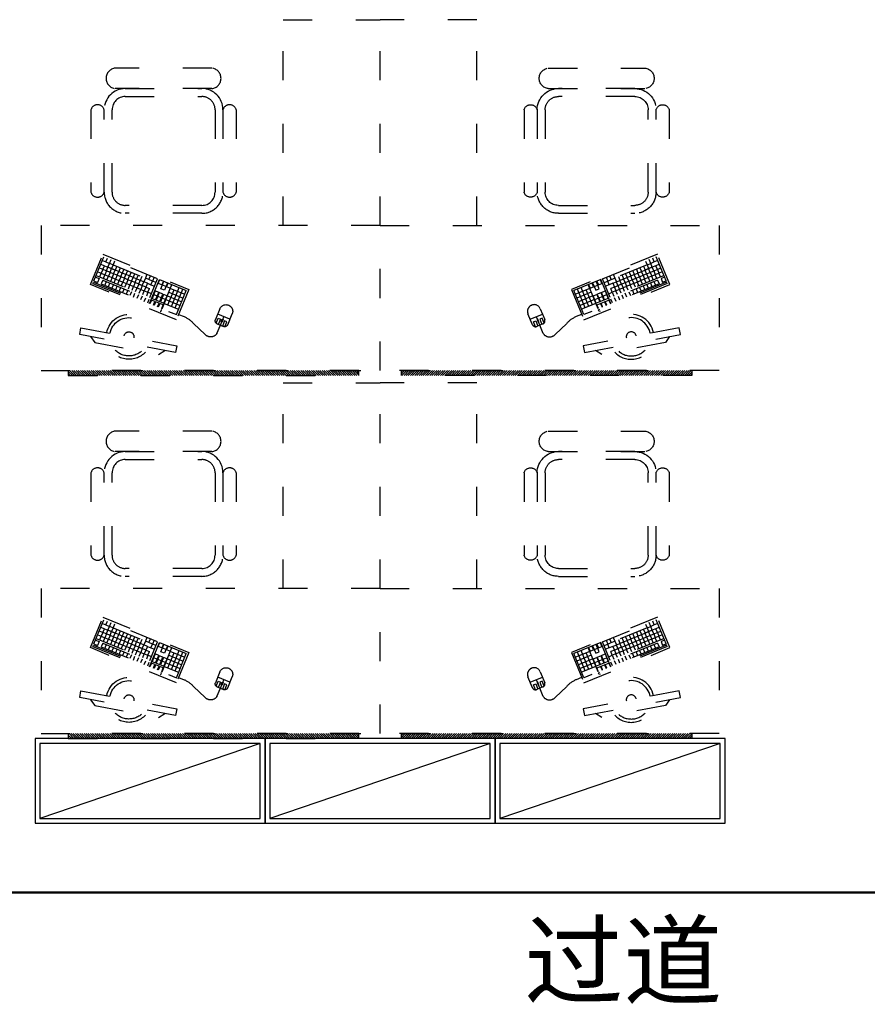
# Model space of a CAD drawing. Header units: millimetres. Extents: x -539149 to -534375, y 505028 to 505469.
# Tile 128 of 135: x -534794 to -534759, y 505284 to 505325. Entities that reach past the tile are written whole.
import ezdxf
from ezdxf.lldxf.tags import DXFTag

# ---------------------------------------------------------------- set-up
doc = ezdxf.new("R2010")
doc.units = ezdxf.units.MM
doc.header["$LTSCALE"] = 10
doc.linetypes.add('ACAD_ISO03W100', pattern=[30, 12, -18])
for name, color, linetype in [('B-平面-到顶家具H', 30, 'Continuous'), ('B-平面-活动家具', 30, 'ACAD_ISO03W100'), ('E-图框', 100, 'Continuous'), ('E-文本', 7, 'Continuous')]:
    doc.layers.add(name, color=color, linetype=linetype)
doc.styles.add('黑体', font='simhei.ttf')
tags = doc.linetypes.add('CENTER', pattern=[2, 1.25, -0.25, 0.25, -0.25]).pattern_tags.tags
tags[10:11] = [DXFTag(74, 4), DXFTag(75, 0), DXFTag(340, '0'), DXFTag(46, 1.0), DXFTag(50, 0.0), DXFTag(44, 0.0), DXFTag(45, 0.0)]
tags[8:9] = [DXFTag(74, 4), DXFTag(75, 0), DXFTag(340, '0'), DXFTag(46, 1.0), DXFTag(50, 0.0), DXFTag(44, 0.0), DXFTag(45, 0.0)]
tags[6:7] = [DXFTag(74, 4), DXFTag(75, 0), DXFTag(340, '0'), DXFTag(46, 1.0), DXFTag(50, 0.0), DXFTag(44, 0.0), DXFTag(45, 0.0)]
tags[4:5] = [DXFTag(74, 4), DXFTag(75, 0), DXFTag(340, '0'), DXFTag(46, 1.0), DXFTag(50, 0.0), DXFTag(44, 0.0), DXFTag(45, 0.0)]

# ---------------------------------------------------------------- blocks, each defined once
blk = doc.blocks.new('A$C42307EB7')
at = {"layer": 'B-平面-活动家具'}
h = blk.add_hatch(dxfattribs=at)
h.set_pattern_fill('ANSI31', color=8, scale=50, angle=90, style=0)
h.set_pattern_definition([(135, (-88, -20), (-4.419417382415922, -4.419417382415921), [])])
h.paths.add_polyline_path([(-1288, -20), (-88, -20), (-88, 0), (-1288, 0)])
for p, q in [((-400, 600), (-400, 1450)), ((-400, 1450), (0, 1450)), ((0, 600), (0, 1450)), ((-694.9238386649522, 1250.000003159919), (-1094.076179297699, 1249.999996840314)), ((-694.9238373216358, 1165.154371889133), (-1094.076177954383, 1165.154365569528))]:
    blk.add_line(p, q, dxfattribs=at)
at = {"layer": 'B-平面-活动家具', "color": 8}
for p, q in [((-1052.681825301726, 1132.427093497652), (-736.3181889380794, 1132.42709850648)), ((-1107.227273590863, 737.2727239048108), (-1107.227278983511, 1077.881638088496)), ((-681.7727335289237, 1077.88164482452), (-681.772728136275, 737.2727306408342)), ((-736.3181818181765, 682.7272752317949), (-1052.681818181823, 682.7272702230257))]:
    blk.add_line(p, q, dxfattribs=at)
at = {"layer": 'B-平面-活动家具', "color": 251, "extrusion": (0, 0, -1)}
for p, q in [((-1181.973894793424, 370.8634374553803), (-1140.985347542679, 470.7831001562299)), ((-1147.361343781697, 455.2400415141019), (-1132.55843078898, 449.1676641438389)), ((-919.0096218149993, 379.7253215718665), (-1140.985347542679, 470.7831001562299)), ((-1132.55843078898, 449.1676641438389), (-1126.182434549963, 464.7107227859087)), ((-1132.553575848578, 449.1656725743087), (-1117.75551779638, 443.0952867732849)), ((-1117.760372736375, 443.0972783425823), (-1111.384376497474, 458.6403369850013)), ((-1096.591173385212, 452.5719427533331), (-1102.967169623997, 437.0288841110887)), ((-1166.494187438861, 408.612857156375), (-1151.691274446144, 402.5404797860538)), ((-1145.310423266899, 418.081546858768), (-1160.113336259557, 424.1539242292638)), ((-1153.732485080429, 439.694991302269), (-1138.929572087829, 433.6226139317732)), ((-1145.315278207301, 418.08353842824), (-1151.691274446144, 402.5404797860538)), ((-1145.315278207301, 418.08353842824), (-1138.939281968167, 433.6265970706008)), ((-1130.51236521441, 412.0111610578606), (-1145.315278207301, 418.08353842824)), ((-1138.934427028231, 433.6246055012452), (-1124.131514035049, 427.5522281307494)), ((-1130.517220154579, 412.0131526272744), (-1136.893216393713, 396.4700939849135)), ((-1130.517220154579, 412.0131526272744), (-1124.141223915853, 427.5562112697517)), ((-1115.714307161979, 405.9407752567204), (-1130.517220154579, 412.0131526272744)), ((-1109.343165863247, 421.4858254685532), (-1124.146078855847, 427.5582028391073)), ((-1124.136368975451, 427.5542197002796), (-1109.333455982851, 421.4818423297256)), ((-1124.131514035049, 427.5522281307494), (-1117.75551779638, 443.0952867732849)), ((-1102.957459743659, 437.0249009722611), (-1117.760372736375, 443.0972783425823)), ((-1115.719162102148, 405.9427668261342), (-1109.343165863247, 421.4858254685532)), ((-1094.545107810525, 415.4154396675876), (-1109.348020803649, 421.4878170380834)), ((-1102.96231468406, 437.0268925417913), (-1109.338310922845, 421.4838338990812)), ((-1109.338310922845, 421.4838338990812), (-1094.535397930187, 415.4114565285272)), ((-1102.967169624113, 437.0288841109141), (-969.7797922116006, 382.3934203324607)), ((-1100.921104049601, 399.8723810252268), (-1094.545107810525, 415.4154396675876)), ((-1079.747049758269, 409.3450538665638), (-1094.549962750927, 415.4174312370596)), ((-1088.164256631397, 430.9565067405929), (-1094.540252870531, 415.413448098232)), ((-1086.123045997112, 393.8019952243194), (-1079.747049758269, 409.3450538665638)), ((-1064.948991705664, 403.2746680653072), (-1079.751904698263, 409.3470454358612)), ((-1073.366198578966, 424.8861209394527), (-1079.742194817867, 409.3430622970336)), ((-1058.568140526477, 418.8157351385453), (-1064.944136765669, 403.2726764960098)), ((-1043.770082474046, 412.7453493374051), (-1050.146078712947, 397.202290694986)), ((-1181.973894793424, 370.8634374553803), (-1167.170981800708, 364.7910600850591)), ((-1181.973894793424, 370.8634374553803), (-1167.170981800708, 364.7910600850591)), ((-1175.597898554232, 386.4064960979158), (-1160.794985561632, 380.33411872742)), ((-1172.865328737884, 393.0678069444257), (-950.8896030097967, 302.0100283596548)), ((-1160.799840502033, 380.336110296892), (-1167.175836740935, 364.7930516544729)), ((-1160.794985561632, 380.33411872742), (-1160.799840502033, 380.336110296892)), ((-1158.062415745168, 386.9954295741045), (-1151.686419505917, 402.53848821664)), ((-1146.00178244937, 374.2657244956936), (-1152.377778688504, 358.7226658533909)), ((-1151.696129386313, 402.5424713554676), (-1136.893216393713, 396.4700939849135)), ((-1146.00178244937, 374.2657244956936), (-953.6221728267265, 295.3487175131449)), ((-1143.264357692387, 380.9250437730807), (-1136.888361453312, 396.4681024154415)), ((-1131.203724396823, 368.1953386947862), (-1137.579720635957, 352.6522800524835)), ((-1136.898071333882, 396.4720855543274), (-1122.095158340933, 390.399708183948)), ((-1128.466299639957, 374.8546579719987), (-1122.090303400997, 390.3977166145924)), ((-1122.100013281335, 390.40169975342), (-1107.297100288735, 384.3293223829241)), ((-1115.719162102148, 405.9427668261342), (-1122.095158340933, 390.399708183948)), ((-1100.916249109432, 399.870389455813), (-1115.719162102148, 405.9427668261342)), ((-1107.297100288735, 384.3293223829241), (-1113.673096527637, 368.7862637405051)), ((-1107.301955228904, 384.331313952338), (-1092.499042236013, 378.2589365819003)), ((-1100.921104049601, 399.8723810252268), (-1107.297100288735, 384.3293223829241)), ((-1086.118191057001, 393.800003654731), (-1100.921104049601, 399.8723810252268)), ((-1098.870183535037, 362.7138863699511), (-1092.494187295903, 378.2569450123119)), ((-1092.503897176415, 378.2609281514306), (-1077.700984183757, 372.1885507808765)), ((-1086.123045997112, 393.8019952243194), (-1092.499042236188, 378.2589365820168)), ((-1071.320133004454, 387.7296178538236), (-1086.123045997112, 393.8019952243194)), ((-1084.072125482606, 356.6435005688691), (-1077.696129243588, 372.1865592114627)), ((-1077.705839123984, 372.1905423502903), (-1062.902926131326, 366.1181649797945)), ((-1071.324987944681, 387.7316094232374), (-1077.700984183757, 372.1885507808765)), ((-1071.324987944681, 387.7316094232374), (-1064.948991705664, 403.2746680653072)), ((-1056.522074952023, 381.6592320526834), (-1071.324987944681, 387.7316094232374)), ((-1050.150933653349, 397.2042822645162), (-1064.953846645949, 403.2766596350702)), ((-1056.52692989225, 381.6612236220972), (-1062.902926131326, 366.1181649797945)), ((-1056.52692989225, 381.6612236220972), (-1050.150933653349, 397.2042822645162)), ((-1041.724016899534, 375.588846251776), (-1056.52692989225, 381.6612236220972)), ((-1035.352875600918, 391.133896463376), (-1050.155788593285, 397.2062738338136)), ((-1041.728871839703, 375.5908378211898), (-1048.104868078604, 360.0477791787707)), ((-1041.728871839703, 375.5908378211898), (-1035.352875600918, 391.133896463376)), ((-1026.92595884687, 369.5184604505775), (-1041.728871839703, 375.5908378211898)), ((-1020.554817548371, 385.0635106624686), (-1035.357730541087, 391.1358880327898)), ((-1028.972024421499, 406.6749635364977), (-1035.348020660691, 391.1319048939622)), ((-1026.930813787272, 369.5204520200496), (-1033.306810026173, 353.9773933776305)), ((-1026.930813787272, 369.5204520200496), (-1020.554817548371, 385.0635106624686)), ((-1012.127900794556, 363.4480746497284), (-1026.930813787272, 369.5204520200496)), ((-1005.75675949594, 378.9931248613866), (-1020.55967248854, 385.0655022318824)), ((-1014.173966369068, 400.6045777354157), (-1020.549962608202, 385.0615190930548)), ((-1012.132755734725, 363.4500662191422), (-1005.75675949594, 378.9931248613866)), ((-990.9587014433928, 372.9227390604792), (-1005.761614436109, 378.9951164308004)), ((-999.3759083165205, 394.5341919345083), (-1005.751904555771, 378.9911332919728)), ((-997.3346976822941, 357.3796804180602), (-990.9587014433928, 372.9227390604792)), ((-976.1606433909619, 366.852353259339), (-990.96355638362, 372.924730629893)), ((-984.5778502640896, 388.4638061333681), (-990.9538465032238, 372.9207474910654)), ((-982.536639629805, 351.3092946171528), (-976.1606433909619, 366.852353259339)), ((-961.36258533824, 360.7819674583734), (-976.1654983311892, 366.8543448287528)), ((-969.7797922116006, 382.3934203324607), (-976.1557884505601, 366.850361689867)), ((-963.4086509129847, 397.9384705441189), (-969.7846471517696, 382.3954119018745)), ((-954.9768792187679, 376.3210429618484), (-969.7797922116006, 382.3934203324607)), ((-954.9817341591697, 376.3230345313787), (-948.6057379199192, 391.8660931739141)), ((-940.1788211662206, 370.250657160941), (-954.9817341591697, 376.3230345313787)), ((-952.565240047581, 276.7565596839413), (-911.5766927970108, 376.6762223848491)), ((-950.8896030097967, 302.0100283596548), (-919.0096218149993, 379.7253215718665)), ((-946.5548174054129, 354.7075985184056), (-940.1788211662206, 370.250657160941)), ((-933.8076798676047, 385.7957073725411), (-940.1836761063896, 370.2526487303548)), ((-925.3759081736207, 364.178279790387), (-940.1788211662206, 370.250657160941)), ((-916.4690874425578, 360.6546186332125), (-910.1387556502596, 376.0863589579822)), ((-911.5766927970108, 376.6762223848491), (-800.5548453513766, 331.1333921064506)), ((-905.5542799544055, 338.1981692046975), (-892.9109994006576, 369.0192744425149)), ((-895.3358426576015, 370.0139815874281), (-901.6661744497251, 354.5822412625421)), ((-1186.189936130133, 359.9675291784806), (-1183.768105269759, 365.8713374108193)), ((-1186.189936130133, 359.9675291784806), (-905.1881783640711, 244.6963851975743)), ((-1183.768105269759, 365.8713374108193), (-902.7663475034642, 250.6001934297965)), ((-1152.377778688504, 358.7226658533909), (-841.5433926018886, 231.2137294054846)), ((-1116.405666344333, 362.1249528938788), (-1122.781662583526, 346.5818942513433)), ((-1101.607608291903, 356.0545670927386), (-1107.983604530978, 340.5115084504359)), ((-1086.809550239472, 349.9841812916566), (-1093.185546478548, 334.4411226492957)), ((-1072.011492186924, 343.9137954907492), (-1078.387488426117, 328.3707368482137)), ((-1069.274067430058, 350.5731147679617), (-1062.898071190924, 366.1161734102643)), ((-1057.213434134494, 337.843409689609), (-1063.589430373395, 322.3003510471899)), ((-1062.907781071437, 366.120156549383), (-1048.104868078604, 360.0477791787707)), ((-1054.476009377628, 344.5027289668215), (-1048.100013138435, 360.0457876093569)), ((-1042.415376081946, 331.7730238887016), (-1048.791372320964, 316.2299652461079)), ((-1048.109723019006, 360.0497707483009), (-1033.306810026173, 353.9773933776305)), ((-1039.677951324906, 338.4323431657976), (-1033.301955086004, 353.9754018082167)), ((-1027.617318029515, 325.7026380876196), (-1033.99331426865, 310.1595794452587)), ((-1033.311664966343, 353.9793849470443), (-1018.508751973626, 347.9070075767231)), ((-1024.879893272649, 332.3619573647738), (-1018.503897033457, 347.9050160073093)), ((-1018.513606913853, 347.9089991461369), (-1003.710693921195, 341.8366217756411)), ((-1012.132755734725, 363.4500662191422), (-1018.508751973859, 347.9070075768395)), ((-997.329842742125, 357.3776888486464), (-1012.132755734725, 363.4500662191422)), ((-1010.08183522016, 326.2915715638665), (-1003.705838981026, 341.8346302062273)), ((-1003.715548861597, 341.8386133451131), (-988.9126358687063, 335.7662359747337)), ((-997.3346976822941, 357.3796804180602), (-1003.710693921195, 341.8366217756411)), ((-997.3395526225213, 357.381671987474), (-982.536639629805, 351.3092946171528)), ((-982.5317846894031, 351.3073030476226), (-997.3346976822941, 357.3796804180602)), ((-995.2837771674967, 320.221185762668), (-988.907780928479, 335.7642444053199)), ((-988.9174908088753, 335.7682275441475), (-974.1145778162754, 329.6958501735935)), ((-982.536639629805, 351.3092946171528), (-988.9126358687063, 335.7662359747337)), ((-967.7337266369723, 345.2369172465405), (-982.536639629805, 351.3092946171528)), ((-980.4857191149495, 314.1507999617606), (-974.1097228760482, 329.6938586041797)), ((-974.1194327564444, 329.6978417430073), (-959.3165197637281, 323.6254643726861)), ((-967.7385815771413, 345.2389088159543), (-974.1145778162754, 329.6958501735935)), ((-961.3674402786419, 360.7839590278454), (-967.7434365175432, 345.2409003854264)), ((-967.7434365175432, 345.2409003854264), (-952.940523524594, 339.168523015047)), ((-961.357730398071, 360.7799758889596), (-946.5548174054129, 354.7075985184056)), ((-959.3068098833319, 323.6214812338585), (-952.930813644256, 339.1645398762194)), ((-946.5548174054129, 354.7075985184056), (-931.7519044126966, 348.6352211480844)), ((-929.3483292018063, 329.2582999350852), (-942.0187368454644, 298.3710657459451)), ((-914.5454162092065, 323.1859225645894), (-929.3483292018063, 329.2582999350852)), ((-901.6661744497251, 354.5822412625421), (-916.4690874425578, 360.6546186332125)), ((-890.7513669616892, 332.1257918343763), (-905.5542799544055, 338.1981692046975)), ((-900.7550445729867, 255.5032388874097), (-859.7664973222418, 355.4229015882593)), ((-884.438418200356, 347.5151567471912), (-899.2413311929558, 353.5875341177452)), ((-878.1080864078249, 362.9468970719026), (-890.7513669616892, 332.1257918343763)), ((-882.1815595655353, 346.5893594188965), (-875.851227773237, 362.0210997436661)), ((-867.3786465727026, 340.5169820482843), (-882.1815595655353, 346.5893594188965)), ((-876.8435655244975, 271.6352310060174), (-851.3395805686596, 333.8074655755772)), ((-861.0483147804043, 355.9487223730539), (-867.3786465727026, 340.5169820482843)), ((-866.1424935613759, 339.8798429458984), (-806.9308415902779, 315.5903334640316)), ((-862.0406525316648, 265.562853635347), (-830.1606713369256, 343.2781468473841)), ((-847.2377395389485, 259.4904762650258), (-815.3577583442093, 337.2057694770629)), ((-841.5433926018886, 231.2137294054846), (-800.5548453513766, 331.1333921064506)), ((-1019.190401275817, 304.0872020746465), (-1012.814405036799, 319.6302607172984)), ((-998.0212019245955, 313.561866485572), (-1004.397198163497, 298.0188078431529)), ((-983.2231438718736, 307.4914806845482), (-989.5991401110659, 291.9484220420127)), ((-974.7913721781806, 285.8740531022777), (-968.4153759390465, 301.4171117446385)), ((-959.3116648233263, 323.6234728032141), (-965.6876610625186, 308.0804141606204)), ((-959.9933141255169, 279.8036673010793), (-953.6173178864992, 295.3467259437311)), ((-944.5087518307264, 317.5510954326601), (-959.3116648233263, 323.6234728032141)), ((-944.7487279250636, 291.7160412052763), (-951.1247241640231, 276.1729825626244)), ((-929.9458149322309, 285.643663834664), (-944.7487279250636, 291.7160412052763)), ((-942.0187368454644, 298.3710657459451), (-927.2158238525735, 292.2986883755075)), ((-936.321811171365, 270.1006051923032), (-929.9458149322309, 285.643663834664)), ((-920.8398276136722, 307.8417470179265), (-935.6427406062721, 313.9141243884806)), ((-927.2158238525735, 292.2986883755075), (-914.5454162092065, 323.1859225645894)), ((-912.1205729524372, 322.1912154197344), (-924.7909805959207, 291.3039812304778)), ((-924.7909805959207, 291.3039812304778), (-909.9880676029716, 285.2316038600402)), ((-903.6120713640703, 300.7746625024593), (-918.4149843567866, 306.8470398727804)), ((-897.3176599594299, 316.1188380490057), (-912.1205729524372, 322.1912154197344)), ((-909.9880676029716, 285.2316038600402), (-897.3176599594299, 316.1188380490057)), ((-895.0608013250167, 315.1930407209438), (-907.7312089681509, 284.3058065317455)), ((-886.5522997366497, 293.7764878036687), (-901.355212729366, 299.8488651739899)), ((-880.2578883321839, 309.1206633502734), (-895.0608013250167, 315.1930407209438)), ((-892.928295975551, 278.2334291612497), (-880.2578883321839, 309.1206633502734)), ((-885.2704822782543, 293.2506670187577), (-826.0588303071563, 268.9611575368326)), ((-878.8944860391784, 308.7937256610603), (-819.682834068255, 284.5042161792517)), ((-872.5184898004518, 324.3367843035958), (-813.3068378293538, 300.0472748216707)), ((-927.5209716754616, 284.648956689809), (-933.8969679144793, 269.1058980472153)), ((-912.7180586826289, 278.5765793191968), (-927.5209716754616, 284.648956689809)), ((-919.094054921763, 263.0335206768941), (-912.7180586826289, 278.5765793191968)), ((-910.4612000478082, 277.650781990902), (-916.8371962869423, 262.1077233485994)), ((-895.6582870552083, 271.5784046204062), (-910.4612000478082, 277.650781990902)), ((-907.7312089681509, 284.3058065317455), (-892.928295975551, 278.2334291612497)), ((-905.1881783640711, 244.6963851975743), (-902.7663475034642, 250.6001934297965)), ((-902.0342832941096, 256.035345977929), (-895.6582870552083, 271.5784046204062)), ((-891.6464785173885, 277.7076083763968), (-832.4348265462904, 253.41809889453)), ((-625.694759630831, 270.2167584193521), (-626.4147563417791, 270.5121118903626))]:
    blk.add_line(p, q, dxfattribs=at)
at = {"layer": 'B-平面-活动家具', "color": 251, "linetype": 'ByBlock', "extrusion": (0, 0, -1)}
for p, q in [((-677.4731214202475, 196.2055301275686), (-669.2053305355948, 216.3603033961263)), ((-620.2133328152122, 212.4372604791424), (-670.8931608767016, 233.2268875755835)), ((-669.2053305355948, 216.3603033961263), (-659.5663832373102, 212.4062623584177)), ((-659.5663832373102, 212.4062623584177), (-668.2834499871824, 191.1562686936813)), ((-656.1834979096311, 202.136643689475), (-652.0486431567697, 212.216368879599)), ((-648.3839717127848, 210.7130655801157), (-652.5188264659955, 200.6333403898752)), ((-652.0486431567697, 212.216368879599), (-648.3839717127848, 210.7130655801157)), ((-642.8985604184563, 205.5688709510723), (-651.6156271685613, 184.3188772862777)), ((-650.2163074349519, 211.4647172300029), (-645.5532468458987, 222.8320740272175)), ((-633.2596131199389, 201.6148299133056), (-642.8985604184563, 205.5688709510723)), ((-659.9510710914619, 187.7338371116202), (-654.3511621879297, 201.384992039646)), ((-652.5188264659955, 200.6333403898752), (-656.1834979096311, 202.136643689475)), ((-641.5274040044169, 181.4600566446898), (-633.2596131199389, 201.6148299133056))]:
    blk.add_line(p, q, dxfattribs=at)
at = {"layer": 'B-平面-活动家具'}
blk.add_lwpolyline([(-1052.681817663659, 649.9999974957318, -0.4142135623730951), (-1139.954546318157, 737.2727233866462), (-1139.954551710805, 1077.881637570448, -0.4142135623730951), (-1052.681825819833, 1165.154366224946), (-736.3181894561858, 1165.154371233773, -0.4142135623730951), (-649.0454608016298, 1077.881645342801), (-649.0454554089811, 737.2727311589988, -0.4142135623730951), (-736.3181813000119, 650.000002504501)], format="xyb", close=True, dxfattribs=at)
for points in [[(-1139.954551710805, 1077.881637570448, 0.7558018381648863), (-1194.500006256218, 1077.881636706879), (-1194.500000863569, 737.272722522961, 0.7558018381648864), (-1139.954546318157, 737.2727233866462)], [(-649.0454608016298, 1077.881645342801, -0.7558018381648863), (-594.5000062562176, 1077.88164620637), (-594.5000008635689, 737.2727320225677, -0.7558018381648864), (-649.0454554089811, 737.2727311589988)]]:
    blk.add_lwpolyline(points, format="xyb", dxfattribs=at)
for points in [[(-1400, 600), (-1400, 0), (0, 0), (0, 600)], [(-1288, -20), (-88, -20), (-88, 0), (-1288, 0)]]:
    blk.add_lwpolyline(points, close=True, dxfattribs=at)
at = {"layer": 'B-平面-活动家具', "extrusion": (0, 0, -1)}
for points in [[(1145.350615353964, 481.2207453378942), (790.1172001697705, 335.4986599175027), (841.7324078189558, 209.6738994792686), (1196.965823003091, 355.3959848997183)], [(1240.961175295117, 148.8677548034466), (1235.693961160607, 176.9494290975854), (839.4263441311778, 102.622436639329), (844.6935582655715, 74.54076234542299)]]:
    blk.add_lwpolyline(points, close=True, dxfattribs=at)
blk.add_lwpolyline([(626.4147563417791, 270.5121118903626, -0.4142135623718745), (661.6418088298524, 255.7793330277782), (680.1674167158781, 210.6186084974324, -0.414213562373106), (672.8010272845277, 193.0050822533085), (647.1011148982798, 182.4625919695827, -0.4142135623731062), (629.4875886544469, 189.8289814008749), (610.9619807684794, 234.9897059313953, -0.4223949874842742)], format="xyb", close=True, dxfattribs=at)
blk.add_lwpolyline([(832.4925735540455, 232.1982675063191), (809.9682055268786, 222.958433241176, 0.1231056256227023), (769.5393866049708, 193.2165806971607), (723.9717062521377, 150.5312306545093, -0.5125255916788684), (673.8108224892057, 153.9472850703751), (659.9510710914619, 187.7338371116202)], format="xyb", dxfattribs=at)
blk.add_lwpolyline([(1195.681775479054, 140.3748034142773), (1178.792511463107, 115.9211934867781), (915.6509625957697, 66.56434705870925), (889.9729580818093, 83.03371373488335)], dxfattribs=at)
at = {"layer": 'B-平面-活动家具'}
for centre, start, end in [((-1089.191145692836, 1207.577181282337), 96.56874027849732, 263.4312615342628), ((-699.8088709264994, 1207.577187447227), 276.5687402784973, 83.43126153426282)]:
    blk.add_arc(centre, 42.70314781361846, start, end, dxfattribs=at)
at = {"layer": 'B-平面-活动家具', "color": 8}
for centre, radius, start, end in [((-1052.681824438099, 1077.881638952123), 54.54545454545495, 90.00000090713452, 180.0000009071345), ((-736.3181880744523, 1077.881643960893), 54.54545454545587, 9.071344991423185e-07, 90.00000090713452), ((-1052.681819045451, 737.2727247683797), 54.54545454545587, 180.0000009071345, 270.0000009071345), ((-736.3181826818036, 737.2727297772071), 54.54545454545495, 270.0000009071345, 9.071344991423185e-07)]:
    blk.add_arc(centre, radius, start, end, dxfattribs=at)
at = {"layer": 'B-平面-活动家具', "extrusion": (0, 0, -1)}
for start, end in [(10.62340059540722, 190.6234005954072), (222.7366597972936, 338.5101413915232)]:
    blk.add_arc((1037.560152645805, 139.7859328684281), 93.10154607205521, start, end, dxfattribs=at)
at = {"layer": 'B-平面-活动家具', "color": 8, "extrusion": (0, 0, -1)}
for radius, start, end in [(79.27754607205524, 10.62340059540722, 190.6234005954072), (20.53890950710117, 10.62340059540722, 190.6234005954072), (79.27754607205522, 229.2535876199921, 331.9932135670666)]:
    blk.add_arc((1037.560152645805, 139.7859328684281), radius, start, end, dxfattribs=at)
blk = doc.blocks.new('A$C255261E0')
at = {"layer": 'B-平面-到顶家具H', "color": 8}
blk.add_line((930, -20), (20, -330), dxfattribs=at)
at = {"layer": 'B-平面-到顶家具H'}
blk.add_lwpolyline([(0, 0), (0, -350), (950, -350), (950, 0)], close=True, dxfattribs=at)
at = {"layer": 'B-平面-到顶家具H', "color": 8}
blk.add_lwpolyline([(20, -20), (20, -330), (930, -330), (930, -20)], close=True, dxfattribs=at)
blk = doc.blocks.new('asdsadsadadfsaf777779')
at = {"layer": 'E-图框', "linetype": 'CENTER', "ltscale": 0.5, "const_width": 0.1}
blk.add_lwpolyline([(-537212.8679479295, 505293.5757854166), (-537212.8679479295, 505288.8378181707), (-536991.6996331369, 505288.8378181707), (-536991.6996331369, 505292.8945100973)], dxfattribs=at)
at = {"layer": 'E-文本', "style": '黑体'}
blk.add_text('过道', height=3, dxfattribs=at).set_placement((-537149.2174587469, 505284.5104169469))

msp = doc.modelspace()

# ---------------------------------------------------------------- block references
msp.add_blockref('asdsadsadadfsaf777779', (2376, 0))
at = {"layer": 'B-平面-活动家具', "ltscale": 0.01, "yscale": 0.01, "zscale": 0.01}
for name, p, xscale in [('A$C42307EB7', (-534779.1732111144, 505310.3986509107, 0.06894340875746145), 0.01), ('A$C42307EB7', (-534779.1732111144, 505310.3986509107, 0.06894340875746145), -0.01), ('A$C42307EB7', (-534779.1732111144, 505295.3986509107, 0.06894340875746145), 0.01), ('A$C42307EB7', (-534779.1732111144, 505295.3986509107, 0.06894340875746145), -0.01), ('A$C255261E0', (-534793.4232111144, 505295.1986509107, 0.06894340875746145), 0.01), ('A$C255261E0', (-534783.9232111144, 505295.1986509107, 0.06894340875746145), 0.01), ('A$C255261E0', (-534774.4232111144, 505295.1986509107, 0.06894340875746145), 0.01)]:
    msp.add_blockref(name, p, dxfattribs=dict(at, xscale=xscale))

doc.saveas('drawing.dxf')
